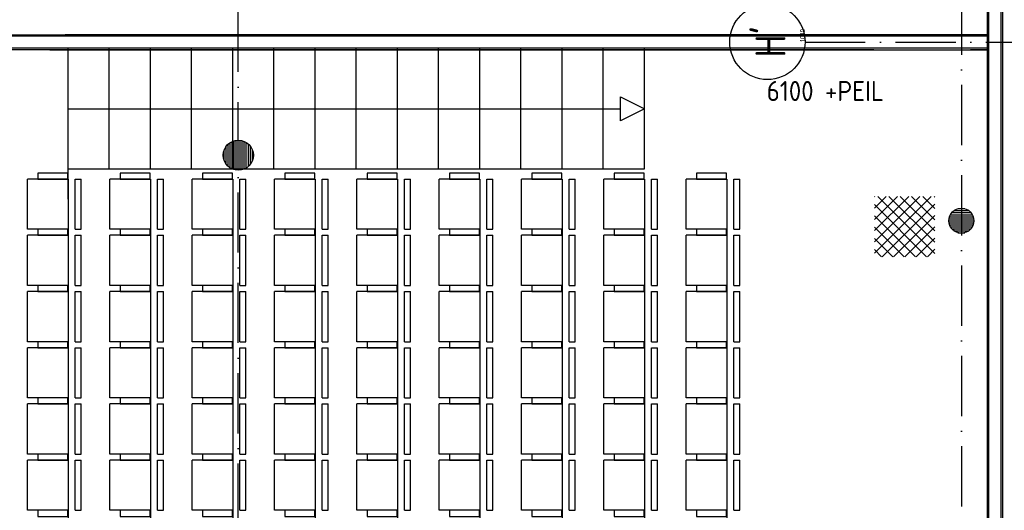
# Model space of a CAD drawing. Header units: millimetres. Extents: x 84333 to 240712, y -2244 to 84291.
# Tile 48 of 74: x 163841 to 173646, y 60311 to 65199. Entities that reach past the tile are written whole.
import ezdxf
from ezdxf.enums import TextEntityAlignment as Align

# ---------------------------------------------------------------- set-up
doc = ezdxf.new("R2010")
doc.units = ezdxf.units.MM
doc.header["$LTSCALE"] = 100
doc.linetypes.add('DASHDOT', pattern=[9, 6, -1.5, 0, -1.5])
for name, color, linetype in [('AFDELING', 4, 'CONTINUOUS'), ('AL$7----_STRAMIEN', 1, 'DASHDOT'), ('AL22----_BINNENWAND', 7, 'CONTINUOUS'), ('AL28----_KONSTRUKTIE', 3, 'CONTINUOUS'), ('AL32----_BINNENKOZ', 7, 'CONTINUOUS'), ('ALN-----_BLOCKNAAM', 2, 'CONTINUOUS'), ('ALXAA---_GEWBETON', 12, 'CONTINUOUS'), ('BL$4----', 7, 'CONTINUOUS'), ('EL6441--_DATACOM', 3, 'CONTINUOUS')]:
    doc.layers.add(name, color=color, linetype=linetype)
doc.styles.get("Standard").update_dxf_attribs({"font": 'iso.shx'})
doc.styles.add('TECHNIC', font='technic_.ttf')

# ---------------------------------------------------------------- blocks, each defined once
blk = doc.blocks.new('1010')
at = {"layer": 'AL$7----_STRAMIEN', "color": 7, "linetype": 'Continuous'}
blk.add_circle((0, 750), 750, dxfattribs=at)
at = {"layer": 'AL$7----_STRAMIEN', "color": 3, "linetype": 'Continuous'}
blk.add_attdef('STR-NAAM', text='', height=600, rotation=360, dxfattribs=at).set_placement((0, 750), align=Align.MIDDLE)
at = {"layer": 'ALN-----_BLOCKNAAM', "linetype": 'Continuous'}
blk.add_text('1010', height=100, dxfattribs=at).set_placement((0, 0))
blk = doc.blocks.new('A$C13e6995e')
at = {"layer": 'AL32----_BINNENKOZ'}
h = blk.add_hatch(dxfattribs=at)
h.set_pattern_fill('NET', color=8, scale=25, angle=45, style=0)
h.set_pattern_definition([(45, (100247.96, 40047.25), (-56.1266, 56.1266), []), (135, (100247.96, 40047.25), (-56.1266, -56.1266), [])])
h.paths.add_polyline_path([(88020, 65082.4), (88620, 65082.4), (88620, 65682.4), (88020, 65682.4)])
at = {"layer": 'ALXAA---_GEWBETON'}
h = blk.add_hatch(dxfattribs=at)
h.set_pattern_fill('GEWPBET', color=8, scale=100, style=0)
h.set_pattern_definition([(8e-14, (-61415.227, 31896.753), (-3e-14, 20), [])])
edge = h.paths.add_edge_path()
edge.add_arc((88884.9, 65441), 125, 0, 360)
at = {"layer": 'AL$7----_STRAMIEN'}
blk.add_line((87328.5, 67220), (115771.7, 67220), dxfattribs=at)
at = {"layer": 'AL$7----_STRAMIEN', "color": 1}
for points in [[(88884.9, 79395.1), (88884.9, 40820)], [(81684.9, 40820), (81684.9, 79257.4)]]:
    blk.add_lwpolyline(points, dxfattribs=at)
at = {"layer": 'AL22----_BINNENWAND', "color": 8}
for p, q in [((89144.9, 57320), (89144.8, 68129)), ((89294.8, 68129), (89294.9, 57320)), ((75699.4, 67293.5), (80091.4, 67293.5)), ((89144.9, 67293.5), (79959.9, 67293.5)), ((79959.9, 67293.5), (88012.3, 67293.5)), ((84164.7, 67293.5), (84014.7, 67293.5)), ((88977.3, 67293.5), (89144.9, 67293.5)), ((89144.9, 67143.5), (89144.9, 67293.5)), ((89144.9, 67293.5), (89144.9, 67143.5)), ((79809.9, 67143.5), (74205.9, 67143.5)), ((79809.9, 67143.5), (89144.9, 67143.5)), ((88012.3, 67143.5), (79809.9, 67143.5)), ((89144.9, 67143.5), (88977.3, 67143.5))]:
    blk.add_line(p, q, dxfattribs=at)
at = {"layer": 'AL22----_BINNENWAND', "color": 8, "linetype": 'Continuous'}
for p, q in [((89159.9, 57320), (89159.8, 68129)), ((89279.9, 57320), (89279.8, 68129)), ((80113.2, 67278.5), (75684.4, 67278.5)), ((89144.9, 67278.5), (79944.9, 67278.5)), ((88012.3, 67278.5), (79944.9, 67278.5)), ((89144.9, 67278.5), (88977.3, 67278.5)), ((79890.9, 67158.5), (75564.4, 67158.5)), ((89144.9, 67158.5), (79824.9, 67158.5)), ((88012.3, 67158.5), (79824.9, 67158.5)), ((89144.9, 67158.5), (88977.3, 67158.5))]:
    blk.add_line(p, q, dxfattribs=at)
at = {"layer": 'AL28----_KONSTRUKTIE', "color": 8}
for centre, radius in [((81684.9, 66093), 150), ((88884.9, 65441), 125)]:
    blk.add_circle(centre, radius, dxfattribs=at)
at = {"layer": 'AL32----_BINNENKOZ', "color": 8}
for p, q in [((79989.7, 65655), (79989.7, 67155)), ((80399.7, 65954.6), (80399.7, 67155)), ((80809.7, 65954.6), (80809.7, 67155)), ((81219.7, 65954.6), (81219.7, 67155)), ((81629.7, 65954.6), (81629.7, 67155)), ((82039.7, 65954.6), (82039.7, 67155)), ((82449.7, 65954.6), (82449.7, 67155)), ((82859.7, 65954.6), (82859.7, 67155)), ((83269.7, 65954.6), (83269.7, 67155)), ((83679.7, 65954.6), (83679.7, 67155)), ((84089.7, 65954.6), (84089.7, 67155)), ((84499.7, 65954.6), (84499.7, 67155)), ((84909.7, 65954.6), (84909.7, 67155)), ((85319.7, 65954.6), (85319.7, 67155)), ((85729.7, 65954.6), (85729.7, 67155)), ((85489.7, 66674.8), (85729.7, 66554.8)), ((85489.7, 66434.8), (85489.7, 66674.8)), ((79989.7, 66554.8), (85489.7, 66554.8)), ((85729.7, 66554.8), (85489.7, 66434.8)), ((85727.5, 65954.6), (79987.8, 65954.6)), ((79584.8, 65355.6), (79584.8, 65855.6)), ((79990, 65855.6), (79584.8, 65855.6)), ((79990, 65855.6), (79990, 65355.6)), ((80060.6, 65355.6), (80060.6, 65855.6)), ((80060.6, 65855.6), (80120.1, 65855.6)), ((80120.1, 65355.6), (80120.1, 65855.6)), ((80404.6, 65355.6), (80404.6, 65855.6)), ((80809.7, 65855.6), (80404.6, 65855.6)), ((80809.7, 65855.6), (80809.7, 65355.6)), ((80880.4, 65355.6), (80880.4, 65855.6)), ((80880.4, 65855.6), (80939.8, 65855.6)), ((80939.8, 65355.6), (80939.8, 65855.6)), ((81224.6, 65355.6), (81224.6, 65855.6)), ((81629.7, 65855.6), (81224.6, 65855.6)), ((81629.7, 65855.6), (81629.7, 65355.6)), ((81700.4, 65355.6), (81700.4, 65855.6)), ((81700.4, 65855.6), (81759.8, 65855.6)), ((81759.8, 65355.6), (81759.8, 65855.6)), ((82044.6, 65355.6), (82044.6, 65855.6)), ((82449.7, 65855.6), (82044.6, 65855.6)), ((82449.7, 65855.6), (82449.7, 65355.6)), ((82520.4, 65355.6), (82520.4, 65855.6)), ((82520.4, 65855.6), (82579.8, 65855.6)), ((82579.8, 65355.6), (82579.8, 65855.6)), ((82864.6, 65355.6), (82864.6, 65855.6)), ((83269.7, 65855.6), (82864.6, 65855.6)), ((83269.7, 65855.6), (83269.7, 65355.6)), ((83340.4, 65355.6), (83340.4, 65855.6)), ((83340.4, 65855.6), (83399.8, 65855.6)), ((83399.8, 65355.6), (83399.8, 65855.6)), ((83684.6, 65355.6), (83684.6, 65855.6)), ((84089.7, 65855.6), (83684.6, 65855.6)), ((84089.7, 65855.6), (84089.7, 65355.6)), ((84160.4, 65355.6), (84160.4, 65855.6)), ((84160.4, 65855.6), (84219.8, 65855.6)), ((84219.8, 65355.6), (84219.8, 65855.6)), ((84504.6, 65355.6), (84504.6, 65855.6)), ((84909.7, 65855.6), (84504.6, 65855.6)), ((84909.7, 65855.6), (84909.7, 65355.6)), ((84980.4, 65355.6), (84980.4, 65855.6)), ((84980.4, 65855.6), (85039.8, 65855.6)), ((85039.8, 65355.6), (85039.8, 65855.6)), ((85324.6, 65355.6), (85324.6, 65855.6)), ((85729.7, 65855.6), (85324.6, 65855.6)), ((85729.7, 65855.6), (85729.7, 65355.6)), ((85800.4, 65355.6), (85800.4, 65855.6)), ((85800.4, 65855.6), (85859.8, 65855.6)), ((85859.8, 65355.6), (85859.8, 65855.6)), ((86144.6, 65355.6), (86144.6, 65855.6)), ((86549.7, 65855.6), (86144.6, 65855.6)), ((86549.7, 65855.6), (86549.7, 65355.6)), ((86620.4, 65355.6), (86620.4, 65855.6)), ((86620.4, 65855.6), (86679.8, 65855.6)), ((86679.8, 65355.6), (86679.8, 65855.6)), ((79989.7, 65655), (79990, 54095)), ((80809.7, 65455), (80809.7, 54095)), ((81629.7, 65455), (81629.7, 54095)), ((82449.7, 65455), (82449.7, 54095)), ((83269.7, 65455), (83269.7, 54095)), ((84089.7, 65455), (84089.7, 54095)), ((84909.7, 65455), (84909.7, 54095)), ((85729.7, 65455), (85729.7, 54095)), ((86549.7, 65455), (86549.7, 54095)), ((79990, 65355.6), (79584.8, 65355.6)), ((80060.6, 65355.6), (80120.1, 65355.6)), ((80809.7, 65355.6), (80404.6, 65355.6)), ((80880.4, 65355.6), (80939.8, 65355.6)), ((81629.7, 65355.6), (81224.6, 65355.6)), ((81700.4, 65355.6), (81759.8, 65355.6)), ((82449.7, 65355.6), (82044.6, 65355.6)), ((82520.4, 65355.6), (82579.8, 65355.6)), ((83269.7, 65355.6), (82864.6, 65355.6)), ((83340.4, 65355.6), (83399.8, 65355.6)), ((84089.7, 65355.6), (83684.6, 65355.6)), ((84160.4, 65355.6), (84219.8, 65355.6)), ((84909.7, 65355.6), (84504.6, 65355.6)), ((84980.4, 65355.6), (85039.8, 65355.6)), ((85729.7, 65355.6), (85324.6, 65355.6)), ((85800.4, 65355.6), (85859.8, 65355.6)), ((86549.7, 65355.6), (86144.6, 65355.6)), ((86620.4, 65355.6), (86679.8, 65355.6)), ((79584.8, 64795.6), (79584.8, 65295.6)), ((79990, 65295.6), (79584.8, 65295.6)), ((79990, 65295.6), (79990, 64795.6)), ((80060.6, 64795.6), (80060.6, 65295.6)), ((80060.6, 65295.6), (80120.1, 65295.6)), ((80120.1, 64795.6), (80120.1, 65295.6)), ((80404.6, 64795.6), (80404.6, 65295.6)), ((80809.7, 65295.6), (80404.6, 65295.6)), ((80809.7, 65295.6), (80809.7, 64795.6)), ((80880.4, 64795.6), (80880.4, 65295.6)), ((80880.4, 65295.6), (80939.8, 65295.6)), ((80939.8, 64795.6), (80939.8, 65295.6)), ((81224.6, 64795.6), (81224.6, 65295.6)), ((81629.7, 65295.6), (81224.6, 65295.6)), ((81629.7, 65295.6), (81629.7, 64795.6)), ((81700.4, 64795.6), (81700.4, 65295.6)), ((81700.4, 65295.6), (81759.8, 65295.6)), ((81759.8, 64795.6), (81759.8, 65295.6)), ((82044.6, 64795.6), (82044.6, 65295.6)), ((82449.7, 65295.6), (82044.6, 65295.6)), ((82449.7, 65295.6), (82449.7, 64795.6)), ((82520.4, 64795.6), (82520.4, 65295.6)), ((82520.4, 65295.6), (82579.8, 65295.6)), ((82579.8, 64795.6), (82579.8, 65295.6)), ((82864.6, 64795.6), (82864.6, 65295.6)), ((83269.7, 65295.6), (82864.6, 65295.6)), ((83269.7, 65295.6), (83269.7, 64795.6)), ((83340.4, 64795.6), (83340.4, 65295.6)), ((83340.4, 65295.6), (83399.8, 65295.6)), ((83399.8, 64795.6), (83399.8, 65295.6)), ((83684.6, 64795.6), (83684.6, 65295.6)), ((84089.7, 65295.6), (83684.6, 65295.6)), ((84089.7, 65295.6), (84089.7, 64795.6)), ((84160.4, 64795.6), (84160.4, 65295.6)), ((84160.4, 65295.6), (84219.8, 65295.6)), ((84219.8, 64795.6), (84219.8, 65295.6)), ((84504.6, 64795.6), (84504.6, 65295.6)), ((84909.7, 65295.6), (84504.6, 65295.6)), ((84909.7, 65295.6), (84909.7, 64795.6)), ((84980.4, 64795.6), (84980.4, 65295.6)), ((84980.4, 65295.6), (85039.8, 65295.6)), ((85039.8, 64795.6), (85039.8, 65295.6)), ((85324.6, 64795.6), (85324.6, 65295.6)), ((85729.7, 65295.6), (85324.6, 65295.6)), ((85729.7, 65295.6), (85729.7, 64795.6)), ((85800.4, 64795.6), (85800.4, 65295.6)), ((85800.4, 65295.6), (85859.8, 65295.6)), ((85859.8, 64795.6), (85859.8, 65295.6)), ((86144.6, 64795.6), (86144.6, 65295.6)), ((86549.7, 65295.6), (86144.6, 65295.6)), ((86549.7, 65295.6), (86549.7, 64795.6)), ((86620.4, 64795.6), (86620.4, 65295.6)), ((86620.4, 65295.6), (86679.8, 65295.6)), ((86679.8, 64795.6), (86679.8, 65295.6)), ((79990, 64795.6), (79584.8, 64795.6)), ((79584.8, 64235.6), (79584.8, 64735.6)), ((79990, 64735.6), (79584.8, 64735.6)), ((79990, 64735.6), (79990, 64235.6)), ((80060.6, 64795.6), (80120.1, 64795.6)), ((80060.6, 64235.6), (80060.6, 64735.6)), ((80060.6, 64735.6), (80120.1, 64735.6)), ((80120.1, 64235.6), (80120.1, 64735.6)), ((80809.7, 64795.6), (80404.6, 64795.6)), ((80404.6, 64235.6), (80404.6, 64735.6)), ((80809.7, 64735.6), (80404.6, 64735.6)), ((80809.7, 64735.6), (80809.7, 64235.6)), ((80880.4, 64795.6), (80939.8, 64795.6)), ((80880.4, 64235.6), (80880.4, 64735.6)), ((80880.4, 64735.6), (80939.8, 64735.6)), ((80939.8, 64235.6), (80939.8, 64735.6)), ((81629.7, 64795.6), (81224.6, 64795.6)), ((81224.6, 64235.6), (81224.6, 64735.6)), ((81629.7, 64735.6), (81224.6, 64735.6)), ((81629.7, 64735.6), (81629.7, 64235.6)), ((81700.4, 64795.6), (81759.8, 64795.6)), ((81700.4, 64235.6), (81700.4, 64735.6)), ((81700.4, 64735.6), (81759.8, 64735.6)), ((81759.8, 64235.6), (81759.8, 64735.6)), ((82449.7, 64795.6), (82044.6, 64795.6)), ((82044.6, 64235.6), (82044.6, 64735.6)), ((82449.7, 64735.6), (82044.6, 64735.6)), ((82449.7, 64735.6), (82449.7, 64235.6)), ((82520.4, 64795.6), (82579.8, 64795.6)), ((82520.4, 64235.6), (82520.4, 64735.6)), ((82520.4, 64735.6), (82579.8, 64735.6)), ((82579.8, 64235.6), (82579.8, 64735.6)), ((83269.7, 64795.6), (82864.6, 64795.6)), ((82864.6, 64235.6), (82864.6, 64735.6)), ((83269.7, 64735.6), (82864.6, 64735.6)), ((83269.7, 64735.6), (83269.7, 64235.6)), ((83340.4, 64795.6), (83399.8, 64795.6)), ((83340.4, 64235.6), (83340.4, 64735.6)), ((83340.4, 64735.6), (83399.8, 64735.6)), ((83399.8, 64235.6), (83399.8, 64735.6)), ((84089.7, 64795.6), (83684.6, 64795.6)), ((83684.6, 64235.6), (83684.6, 64735.6)), ((84089.7, 64735.6), (83684.6, 64735.6)), ((84089.7, 64735.6), (84089.7, 64235.6)), ((84160.4, 64795.6), (84219.8, 64795.6)), ((84160.4, 64235.6), (84160.4, 64735.6)), ((84160.4, 64735.6), (84219.8, 64735.6)), ((84219.8, 64235.6), (84219.8, 64735.6)), ((84909.7, 64795.6), (84504.6, 64795.6)), ((84504.6, 64235.6), (84504.6, 64735.6)), ((84909.7, 64735.6), (84504.6, 64735.6)), ((84909.7, 64735.6), (84909.7, 64235.6)), ((84980.4, 64795.6), (85039.8, 64795.6)), ((84980.4, 64235.6), (84980.4, 64735.6)), ((84980.4, 64735.6), (85039.8, 64735.6)), ((85039.8, 64235.6), (85039.8, 64735.6)), ((85729.7, 64795.6), (85324.6, 64795.6)), ((85324.6, 64235.6), (85324.6, 64735.6)), ((85729.7, 64735.6), (85324.6, 64735.6)), ((85729.7, 64735.6), (85729.7, 64235.6)), ((85800.4, 64795.6), (85859.8, 64795.6)), ((85800.4, 64235.6), (85800.4, 64735.6)), ((85800.4, 64735.6), (85859.8, 64735.6)), ((85859.8, 64235.6), (85859.8, 64735.6)), ((86549.7, 64795.6), (86144.6, 64795.6)), ((86144.6, 64235.6), (86144.6, 64735.6)), ((86549.7, 64735.6), (86144.6, 64735.6)), ((86549.7, 64735.6), (86549.7, 64235.6)), ((86620.4, 64795.6), (86679.8, 64795.6)), ((86620.4, 64235.6), (86620.4, 64735.6)), ((86620.4, 64735.6), (86679.8, 64735.6)), ((86679.8, 64235.6), (86679.8, 64735.6)), ((79990, 64235.6), (79584.8, 64235.6)), ((80060.6, 64235.6), (80120.1, 64235.6)), ((80809.7, 64235.6), (80404.6, 64235.6)), ((80880.4, 64235.6), (80939.8, 64235.6)), ((81629.7, 64235.6), (81224.6, 64235.6)), ((81700.4, 64235.6), (81759.8, 64235.6)), ((82449.7, 64235.6), (82044.6, 64235.6)), ((82520.4, 64235.6), (82579.8, 64235.6)), ((83269.7, 64235.6), (82864.6, 64235.6)), ((83340.4, 64235.6), (83399.8, 64235.6)), ((84089.7, 64235.6), (83684.6, 64235.6)), ((84160.4, 64235.6), (84219.8, 64235.6)), ((84909.7, 64235.6), (84504.6, 64235.6)), ((84980.4, 64235.6), (85039.8, 64235.6)), ((85729.7, 64235.6), (85324.6, 64235.6)), ((85800.4, 64235.6), (85859.8, 64235.6)), ((86549.7, 64235.6), (86144.6, 64235.6)), ((86620.4, 64235.6), (86679.8, 64235.6)), ((79584.8, 63675.6), (79584.8, 64175.6)), ((79990, 64175.6), (79584.8, 64175.6)), ((79990, 64175.6), (79990, 63675.6)), ((80060.6, 63675.6), (80060.6, 64175.6)), ((80060.6, 64175.6), (80120.1, 64175.6)), ((80120.1, 63675.6), (80120.1, 64175.6)), ((80404.6, 63675.6), (80404.6, 64175.6)), ((80809.7, 64175.6), (80404.6, 64175.6)), ((80809.7, 64175.6), (80809.7, 63675.6)), ((80880.4, 63675.6), (80880.4, 64175.6)), ((80880.4, 64175.6), (80939.8, 64175.6)), ((80939.8, 63675.6), (80939.8, 64175.6)), ((81224.6, 63675.6), (81224.6, 64175.6)), ((81629.7, 64175.6), (81224.6, 64175.6)), ((81629.7, 64175.6), (81629.7, 63675.6)), ((81700.4, 63675.6), (81700.4, 64175.6)), ((81700.4, 64175.6), (81759.8, 64175.6)), ((81759.8, 63675.6), (81759.8, 64175.6)), ((82044.6, 63675.6), (82044.6, 64175.6)), ((82449.7, 64175.6), (82044.6, 64175.6)), ((82449.7, 64175.6), (82449.7, 63675.6)), ((82520.4, 63675.6), (82520.4, 64175.6)), ((82520.4, 64175.6), (82579.8, 64175.6)), ((82579.8, 63675.6), (82579.8, 64175.6)), ((82864.6, 63675.6), (82864.6, 64175.6)), ((83269.7, 64175.6), (82864.6, 64175.6)), ((83269.7, 64175.6), (83269.7, 63675.6)), ((83340.4, 63675.6), (83340.4, 64175.6)), ((83340.4, 64175.6), (83399.8, 64175.6)), ((83399.8, 63675.6), (83399.8, 64175.6)), ((83684.6, 63675.6), (83684.6, 64175.6)), ((84089.7, 64175.6), (83684.6, 64175.6)), ((84089.7, 64175.6), (84089.7, 63675.6)), ((84160.4, 63675.6), (84160.4, 64175.6)), ((84160.4, 64175.6), (84219.8, 64175.6)), ((84219.8, 63675.6), (84219.8, 64175.6)), ((84504.6, 63675.6), (84504.6, 64175.6)), ((84909.7, 64175.6), (84504.6, 64175.6)), ((84909.7, 64175.6), (84909.7, 63675.6)), ((84980.4, 63675.6), (84980.4, 64175.6)), ((84980.4, 64175.6), (85039.8, 64175.6)), ((85039.8, 63675.6), (85039.8, 64175.6)), ((85324.6, 63675.6), (85324.6, 64175.6)), ((85729.7, 64175.6), (85324.6, 64175.6)), ((85729.7, 64175.6), (85729.7, 63675.6)), ((85800.4, 63675.6), (85800.4, 64175.6)), ((85800.4, 64175.6), (85859.8, 64175.6)), ((85859.8, 63675.6), (85859.8, 64175.6)), ((86144.6, 63675.6), (86144.6, 64175.6)), ((86549.7, 64175.6), (86144.6, 64175.6)), ((86549.7, 64175.6), (86549.7, 63675.6)), ((86620.4, 63675.6), (86620.4, 64175.6)), ((86620.4, 64175.6), (86679.8, 64175.6)), ((86679.8, 63675.6), (86679.8, 64175.6)), ((79990, 63675.6), (79584.8, 63675.6)), ((80060.6, 63675.6), (80120.1, 63675.6)), ((80809.7, 63675.6), (80404.6, 63675.6)), ((80880.4, 63675.6), (80939.8, 63675.6)), ((81629.7, 63675.6), (81224.6, 63675.6)), ((81700.4, 63675.6), (81759.8, 63675.6)), ((82449.7, 63675.6), (82044.6, 63675.6)), ((82520.4, 63675.6), (82579.8, 63675.6)), ((83269.7, 63675.6), (82864.6, 63675.6)), ((83340.4, 63675.6), (83399.8, 63675.6)), ((84089.7, 63675.6), (83684.6, 63675.6)), ((84160.4, 63675.6), (84219.8, 63675.6)), ((84909.7, 63675.6), (84504.6, 63675.6)), ((84980.4, 63675.6), (85039.8, 63675.6)), ((85729.7, 63675.6), (85324.6, 63675.6)), ((85800.4, 63675.6), (85859.8, 63675.6)), ((86549.7, 63675.6), (86144.6, 63675.6)), ((86620.4, 63675.6), (86679.8, 63675.6)), ((79584.8, 63115.6), (79584.8, 63615.6)), ((79990, 63615.6), (79584.8, 63615.6)), ((79990, 63615.6), (79990, 63115.6)), ((80060.6, 63115.6), (80060.6, 63615.6)), ((80060.6, 63615.6), (80120.1, 63615.6)), ((80120.1, 63115.6), (80120.1, 63615.6)), ((80404.6, 63115.6), (80404.6, 63615.6)), ((80809.7, 63615.6), (80404.6, 63615.6)), ((80809.7, 63615.6), (80809.7, 63115.6)), ((80880.4, 63115.6), (80880.4, 63615.6)), ((80880.4, 63615.6), (80939.8, 63615.6)), ((80939.8, 63115.6), (80939.8, 63615.6)), ((81224.6, 63115.6), (81224.6, 63615.6)), ((81629.7, 63615.6), (81224.6, 63615.6)), ((81629.7, 63615.6), (81629.7, 63115.6)), ((81700.4, 63115.6), (81700.4, 63615.6)), ((81700.4, 63615.6), (81759.8, 63615.6)), ((81759.8, 63115.6), (81759.8, 63615.6)), ((82044.6, 63115.6), (82044.6, 63615.6)), ((82449.7, 63615.6), (82044.6, 63615.6)), ((82449.7, 63615.6), (82449.7, 63115.6)), ((82520.4, 63115.6), (82520.4, 63615.6)), ((82520.4, 63615.6), (82579.8, 63615.6)), ((82579.8, 63115.6), (82579.8, 63615.6)), ((82864.6, 63115.6), (82864.6, 63615.6)), ((83269.7, 63615.6), (82864.6, 63615.6)), ((83269.7, 63615.6), (83269.7, 63115.6)), ((83340.4, 63115.6), (83340.4, 63615.6)), ((83340.4, 63615.6), (83399.8, 63615.6)), ((83399.8, 63115.6), (83399.8, 63615.6)), ((83684.6, 63115.6), (83684.6, 63615.6)), ((84089.7, 63615.6), (83684.6, 63615.6)), ((84089.7, 63615.6), (84089.7, 63115.6)), ((84160.4, 63115.6), (84160.4, 63615.6)), ((84160.4, 63615.6), (84219.8, 63615.6)), ((84219.8, 63115.6), (84219.8, 63615.6)), ((84504.6, 63115.6), (84504.6, 63615.6)), ((84909.7, 63615.6), (84504.6, 63615.6)), ((84909.7, 63615.6), (84909.7, 63115.6)), ((84980.4, 63115.6), (84980.4, 63615.6)), ((84980.4, 63615.6), (85039.8, 63615.6)), ((85039.8, 63115.6), (85039.8, 63615.6)), ((85324.6, 63115.6), (85324.6, 63615.6)), ((85729.7, 63615.6), (85324.6, 63615.6)), ((85729.7, 63615.6), (85729.7, 63115.6)), ((85800.4, 63115.6), (85800.4, 63615.6)), ((85800.4, 63615.6), (85859.8, 63615.6)), ((85859.8, 63115.6), (85859.8, 63615.6)), ((86144.6, 63115.6), (86144.6, 63615.6)), ((86549.7, 63615.6), (86144.6, 63615.6)), ((86549.7, 63615.6), (86549.7, 63115.6)), ((86620.4, 63115.6), (86620.4, 63615.6)), ((86620.4, 63615.6), (86679.8, 63615.6)), ((86679.8, 63115.6), (86679.8, 63615.6)), ((79990, 63115.6), (79584.8, 63115.6)), ((79584.8, 62555.6), (79584.8, 63055.6)), ((79990, 63055.6), (79584.8, 63055.6)), ((79990, 63055.6), (79990, 62555.6)), ((80060.6, 63115.6), (80120.1, 63115.6)), ((80060.6, 62555.6), (80060.6, 63055.6)), ((80060.6, 63055.6), (80120.1, 63055.6)), ((80120.1, 62555.6), (80120.1, 63055.6)), ((80809.7, 63115.6), (80404.6, 63115.6)), ((80404.6, 62555.6), (80404.6, 63055.6)), ((80809.7, 63055.6), (80404.6, 63055.6)), ((80809.7, 63055.6), (80809.7, 62555.6)), ((80880.4, 63115.6), (80939.8, 63115.6)), ((80880.4, 62555.6), (80880.4, 63055.6)), ((80880.4, 63055.6), (80939.8, 63055.6)), ((80939.8, 62555.6), (80939.8, 63055.6)), ((81629.7, 63115.6), (81224.6, 63115.6)), ((81224.6, 62555.6), (81224.6, 63055.6)), ((81629.7, 63055.6), (81224.6, 63055.6)), ((81629.7, 63055.6), (81629.7, 62555.6)), ((81700.4, 63115.6), (81759.8, 63115.6)), ((81700.4, 62555.6), (81700.4, 63055.6)), ((81700.4, 63055.6), (81759.8, 63055.6)), ((81759.8, 62555.6), (81759.8, 63055.6)), ((82449.7, 63115.6), (82044.6, 63115.6)), ((82044.6, 62555.6), (82044.6, 63055.6)), ((82449.7, 63055.6), (82044.6, 63055.6)), ((82449.7, 63055.6), (82449.7, 62555.6)), ((82520.4, 63115.6), (82579.8, 63115.6)), ((82520.4, 62555.6), (82520.4, 63055.6)), ((82520.4, 63055.6), (82579.8, 63055.6)), ((82579.8, 62555.6), (82579.8, 63055.6)), ((83269.7, 63115.6), (82864.6, 63115.6)), ((82864.6, 62555.6), (82864.6, 63055.6)), ((83269.7, 63055.6), (82864.6, 63055.6)), ((83269.7, 63055.6), (83269.7, 62555.6)), ((83340.4, 63115.6), (83399.8, 63115.6)), ((83340.4, 62555.6), (83340.4, 63055.6)), ((83340.4, 63055.6), (83399.8, 63055.6)), ((83399.8, 62555.6), (83399.8, 63055.6)), ((84089.7, 63115.6), (83684.6, 63115.6)), ((83684.6, 62555.6), (83684.6, 63055.6)), ((84089.7, 63055.6), (83684.6, 63055.6)), ((84089.7, 63055.6), (84089.7, 62555.6)), ((84160.4, 63115.6), (84219.8, 63115.6)), ((84160.4, 62555.6), (84160.4, 63055.6)), ((84160.4, 63055.6), (84219.8, 63055.6)), ((84219.8, 62555.6), (84219.8, 63055.6)), ((84909.7, 63115.6), (84504.6, 63115.6)), ((84504.6, 62555.6), (84504.6, 63055.6)), ((84909.7, 63055.6), (84504.6, 63055.6)), ((84909.7, 63055.6), (84909.7, 62555.6)), ((84980.4, 63115.6), (85039.8, 63115.6)), ((84980.4, 62555.6), (84980.4, 63055.6)), ((84980.4, 63055.6), (85039.8, 63055.6)), ((85039.8, 62555.6), (85039.8, 63055.6)), ((85729.7, 63115.6), (85324.6, 63115.6)), ((85324.6, 62555.6), (85324.6, 63055.6)), ((85729.7, 63055.6), (85324.6, 63055.6)), ((85729.7, 63055.6), (85729.7, 62555.6)), ((85800.4, 63115.6), (85859.8, 63115.6)), ((85800.4, 62555.6), (85800.4, 63055.6)), ((85800.4, 63055.6), (85859.8, 63055.6)), ((85859.8, 62555.6), (85859.8, 63055.6)), ((86549.7, 63115.6), (86144.6, 63115.6)), ((86144.6, 62555.6), (86144.6, 63055.6)), ((86549.7, 63055.6), (86144.6, 63055.6)), ((86549.7, 63055.6), (86549.7, 62555.6)), ((86620.4, 63115.6), (86679.8, 63115.6)), ((86620.4, 62555.6), (86620.4, 63055.6)), ((86620.4, 63055.6), (86679.8, 63055.6)), ((86679.8, 62555.6), (86679.8, 63055.6)), ((79990, 62555.6), (79584.8, 62555.6)), ((80060.6, 62555.6), (80120.1, 62555.6)), ((80809.7, 62555.6), (80404.6, 62555.6)), ((80880.4, 62555.6), (80939.8, 62555.6)), ((81629.7, 62555.6), (81224.6, 62555.6)), ((81700.4, 62555.6), (81759.8, 62555.6)), ((82449.7, 62555.6), (82044.6, 62555.6)), ((82520.4, 62555.6), (82579.8, 62555.6)), ((83269.7, 62555.6), (82864.6, 62555.6)), ((83340.4, 62555.6), (83399.8, 62555.6)), ((84089.7, 62555.6), (83684.6, 62555.6)), ((84160.4, 62555.6), (84219.8, 62555.6)), ((84909.7, 62555.6), (84504.6, 62555.6)), ((84980.4, 62555.6), (85039.8, 62555.6)), ((85729.7, 62555.6), (85324.6, 62555.6)), ((85800.4, 62555.6), (85859.8, 62555.6)), ((86549.7, 62555.6), (86144.6, 62555.6)), ((86620.4, 62555.6), (86679.8, 62555.6))]:
    blk.add_line(p, q, dxfattribs=at)
for points in [[(79688.8, 65855.6), (79987.8, 65855.6), (79987.8, 65915.6), (79688.8, 65915.6)], [(80508.6, 65855.6), (80807.5, 65855.6), (80807.5, 65915.6), (80508.6, 65915.6)], [(81328.6, 65855.6), (81627.5, 65855.6), (81627.5, 65915.6), (81328.6, 65915.6)], [(82148.6, 65855.6), (82447.5, 65855.6), (82447.5, 65915.6), (82148.6, 65915.6)], [(82968.6, 65855.6), (83267.5, 65855.6), (83267.5, 65915.6), (82968.6, 65915.6)], [(83788.6, 65855.6), (84087.5, 65855.6), (84087.5, 65915.6), (83788.6, 65915.6)], [(84608.6, 65855.6), (84907.5, 65855.6), (84907.5, 65915.6), (84608.6, 65915.6)], [(85428.6, 65855.6), (85727.5, 65855.6), (85727.5, 65915.6), (85428.6, 65915.6)], [(86248.6, 65855.6), (86547.5, 65855.6), (86547.5, 65915.6), (86248.6, 65915.6)], [(79688.8, 65295.6), (79987.8, 65295.6), (79987.8, 65355.6), (79688.8, 65355.6)], [(79688.8, 65295.6), (79987.8, 65295.6), (79987.8, 65355.6), (79688.8, 65355.6)], [(80508.6, 65295.6), (80807.5, 65295.6), (80807.5, 65355.6), (80508.6, 65355.6)], [(80508.6, 65295.6), (80807.5, 65295.6), (80807.5, 65355.6), (80508.6, 65355.6)], [(81328.6, 65295.6), (81627.5, 65295.6), (81627.5, 65355.6), (81328.6, 65355.6)], [(81328.6, 65295.6), (81627.5, 65295.6), (81627.5, 65355.6), (81328.6, 65355.6)], [(82148.6, 65295.6), (82447.5, 65295.6), (82447.5, 65355.6), (82148.6, 65355.6)], [(82148.6, 65295.6), (82447.5, 65295.6), (82447.5, 65355.6), (82148.6, 65355.6)], [(82968.6, 65295.6), (83267.5, 65295.6), (83267.5, 65355.6), (82968.6, 65355.6)], [(82968.6, 65295.6), (83267.5, 65295.6), (83267.5, 65355.6), (82968.6, 65355.6)], [(83788.6, 65295.6), (84087.5, 65295.6), (84087.5, 65355.6), (83788.6, 65355.6)], [(83788.6, 65295.6), (84087.5, 65295.6), (84087.5, 65355.6), (83788.6, 65355.6)], [(84608.6, 65295.6), (84907.5, 65295.6), (84907.5, 65355.6), (84608.6, 65355.6)], [(84608.6, 65295.6), (84907.5, 65295.6), (84907.5, 65355.6), (84608.6, 65355.6)], [(85428.6, 65295.6), (85727.5, 65295.6), (85727.5, 65355.6), (85428.6, 65355.6)], [(85428.6, 65295.6), (85727.5, 65295.6), (85727.5, 65355.6), (85428.6, 65355.6)], [(86248.6, 65295.6), (86547.5, 65295.6), (86547.5, 65355.6), (86248.6, 65355.6)], [(86248.6, 65295.6), (86547.5, 65295.6), (86547.5, 65355.6), (86248.6, 65355.6)], [(79688.8, 64735.6), (79987.8, 64735.6), (79987.8, 64795.6), (79688.8, 64795.6)], [(79688.8, 64735.6), (79987.8, 64735.6), (79987.8, 64795.6), (79688.8, 64795.6)], [(80508.6, 64735.6), (80807.5, 64735.6), (80807.5, 64795.6), (80508.6, 64795.6)], [(80508.6, 64735.6), (80807.5, 64735.6), (80807.5, 64795.6), (80508.6, 64795.6)], [(81328.6, 64735.6), (81627.5, 64735.6), (81627.5, 64795.6), (81328.6, 64795.6)], [(81328.6, 64735.6), (81627.5, 64735.6), (81627.5, 64795.6), (81328.6, 64795.6)], [(82148.6, 64735.6), (82447.5, 64735.6), (82447.5, 64795.6), (82148.6, 64795.6)], [(82148.6, 64735.6), (82447.5, 64735.6), (82447.5, 64795.6), (82148.6, 64795.6)], [(82968.6, 64735.6), (83267.5, 64735.6), (83267.5, 64795.6), (82968.6, 64795.6)], [(82968.6, 64735.6), (83267.5, 64735.6), (83267.5, 64795.6), (82968.6, 64795.6)], [(83788.6, 64735.6), (84087.5, 64735.6), (84087.5, 64795.6), (83788.6, 64795.6)], [(83788.6, 64735.6), (84087.5, 64735.6), (84087.5, 64795.6), (83788.6, 64795.6)], [(84608.6, 64735.6), (84907.5, 64735.6), (84907.5, 64795.6), (84608.6, 64795.6)], [(84608.6, 64735.6), (84907.5, 64735.6), (84907.5, 64795.6), (84608.6, 64795.6)], [(85428.6, 64735.6), (85727.5, 64735.6), (85727.5, 64795.6), (85428.6, 64795.6)], [(85428.6, 64735.6), (85727.5, 64735.6), (85727.5, 64795.6), (85428.6, 64795.6)], [(86248.6, 64735.6), (86547.5, 64735.6), (86547.5, 64795.6), (86248.6, 64795.6)], [(86248.6, 64735.6), (86547.5, 64735.6), (86547.5, 64795.6), (86248.6, 64795.6)], [(79688.8, 64175.6), (79987.8, 64175.6), (79987.8, 64235.6), (79688.8, 64235.6)], [(79688.8, 64175.6), (79987.8, 64175.6), (79987.8, 64235.6), (79688.8, 64235.6)], [(80508.6, 64175.6), (80807.5, 64175.6), (80807.5, 64235.6), (80508.6, 64235.6)], [(80508.6, 64175.6), (80807.5, 64175.6), (80807.5, 64235.6), (80508.6, 64235.6)], [(81328.6, 64175.6), (81627.5, 64175.6), (81627.5, 64235.6), (81328.6, 64235.6)], [(81328.6, 64175.6), (81627.5, 64175.6), (81627.5, 64235.6), (81328.6, 64235.6)], [(82148.6, 64175.6), (82447.5, 64175.6), (82447.5, 64235.6), (82148.6, 64235.6)], [(82148.6, 64175.6), (82447.5, 64175.6), (82447.5, 64235.6), (82148.6, 64235.6)], [(82968.6, 64175.6), (83267.5, 64175.6), (83267.5, 64235.6), (82968.6, 64235.6)], [(82968.6, 64175.6), (83267.5, 64175.6), (83267.5, 64235.6), (82968.6, 64235.6)], [(83788.6, 64175.6), (84087.5, 64175.6), (84087.5, 64235.6), (83788.6, 64235.6)], [(83788.6, 64175.6), (84087.5, 64175.6), (84087.5, 64235.6), (83788.6, 64235.6)], [(84608.6, 64175.6), (84907.5, 64175.6), (84907.5, 64235.6), (84608.6, 64235.6)], [(84608.6, 64175.6), (84907.5, 64175.6), (84907.5, 64235.6), (84608.6, 64235.6)], [(85428.6, 64175.6), (85727.5, 64175.6), (85727.5, 64235.6), (85428.6, 64235.6)], [(85428.6, 64175.6), (85727.5, 64175.6), (85727.5, 64235.6), (85428.6, 64235.6)], [(86248.6, 64175.6), (86547.5, 64175.6), (86547.5, 64235.6), (86248.6, 64235.6)], [(86248.6, 64175.6), (86547.5, 64175.6), (86547.5, 64235.6), (86248.6, 64235.6)], [(79688.8, 63615.6), (79987.8, 63615.6), (79987.8, 63675.6), (79688.8, 63675.6)], [(79688.8, 63615.6), (79987.8, 63615.6), (79987.8, 63675.6), (79688.8, 63675.6)], [(80508.6, 63615.6), (80807.5, 63615.6), (80807.5, 63675.6), (80508.6, 63675.6)], [(80508.6, 63615.6), (80807.5, 63615.6), (80807.5, 63675.6), (80508.6, 63675.6)], [(81328.6, 63615.6), (81627.5, 63615.6), (81627.5, 63675.6), (81328.6, 63675.6)], [(81328.6, 63615.6), (81627.5, 63615.6), (81627.5, 63675.6), (81328.6, 63675.6)], [(82148.6, 63615.6), (82447.5, 63615.6), (82447.5, 63675.6), (82148.6, 63675.6)], [(82148.6, 63615.6), (82447.5, 63615.6), (82447.5, 63675.6), (82148.6, 63675.6)], [(82968.6, 63615.6), (83267.5, 63615.6), (83267.5, 63675.6), (82968.6, 63675.6)], [(82968.6, 63615.6), (83267.5, 63615.6), (83267.5, 63675.6), (82968.6, 63675.6)], [(83788.6, 63615.6), (84087.5, 63615.6), (84087.5, 63675.6), (83788.6, 63675.6)], [(83788.6, 63615.6), (84087.5, 63615.6), (84087.5, 63675.6), (83788.6, 63675.6)], [(84608.6, 63615.6), (84907.5, 63615.6), (84907.5, 63675.6), (84608.6, 63675.6)], [(84608.6, 63615.6), (84907.5, 63615.6), (84907.5, 63675.6), (84608.6, 63675.6)], [(85428.6, 63615.6), (85727.5, 63615.6), (85727.5, 63675.6), (85428.6, 63675.6)], [(85428.6, 63615.6), (85727.5, 63615.6), (85727.5, 63675.6), (85428.6, 63675.6)], [(86248.6, 63615.6), (86547.5, 63615.6), (86547.5, 63675.6), (86248.6, 63675.6)], [(86248.6, 63615.6), (86547.5, 63615.6), (86547.5, 63675.6), (86248.6, 63675.6)], [(79688.8, 63055.6), (79987.8, 63055.6), (79987.8, 63115.6), (79688.8, 63115.6)], [(79688.8, 63055.6), (79987.8, 63055.6), (79987.8, 63115.6), (79688.8, 63115.6)], [(80508.6, 63055.6), (80807.5, 63055.6), (80807.5, 63115.6), (80508.6, 63115.6)], [(80508.6, 63055.6), (80807.5, 63055.6), (80807.5, 63115.6), (80508.6, 63115.6)], [(81328.6, 63055.6), (81627.5, 63055.6), (81627.5, 63115.6), (81328.6, 63115.6)], [(81328.6, 63055.6), (81627.5, 63055.6), (81627.5, 63115.6), (81328.6, 63115.6)], [(82148.6, 63055.6), (82447.5, 63055.6), (82447.5, 63115.6), (82148.6, 63115.6)], [(82148.6, 63055.6), (82447.5, 63055.6), (82447.5, 63115.6), (82148.6, 63115.6)], [(82968.6, 63055.6), (83267.5, 63055.6), (83267.5, 63115.6), (82968.6, 63115.6)], [(82968.6, 63055.6), (83267.5, 63055.6), (83267.5, 63115.6), (82968.6, 63115.6)], [(83788.6, 63055.6), (84087.5, 63055.6), (84087.5, 63115.6), (83788.6, 63115.6)], [(83788.6, 63055.6), (84087.5, 63055.6), (84087.5, 63115.6), (83788.6, 63115.6)], [(84608.6, 63055.6), (84907.5, 63055.6), (84907.5, 63115.6), (84608.6, 63115.6)], [(84608.6, 63055.6), (84907.5, 63055.6), (84907.5, 63115.6), (84608.6, 63115.6)], [(85428.6, 63055.6), (85727.5, 63055.6), (85727.5, 63115.6), (85428.6, 63115.6)], [(85428.6, 63055.6), (85727.5, 63055.6), (85727.5, 63115.6), (85428.6, 63115.6)], [(86248.6, 63055.6), (86547.5, 63055.6), (86547.5, 63115.6), (86248.6, 63115.6)], [(86248.6, 63055.6), (86547.5, 63055.6), (86547.5, 63115.6), (86248.6, 63115.6)], [(79688.8, 62495.6), (79987.8, 62495.6), (79987.8, 62555.6), (79688.8, 62555.6)], [(80508.6, 62495.6), (80807.5, 62495.6), (80807.5, 62555.6), (80508.6, 62555.6)], [(81328.6, 62495.6), (81627.5, 62495.6), (81627.5, 62555.6), (81328.6, 62555.6)], [(82148.6, 62495.6), (82447.5, 62495.6), (82447.5, 62555.6), (82148.6, 62555.6)], [(82968.6, 62495.6), (83267.5, 62495.6), (83267.5, 62555.6), (82968.6, 62555.6)], [(83788.6, 62495.6), (84087.5, 62495.6), (84087.5, 62555.6), (83788.6, 62555.6)], [(84608.6, 62495.6), (84907.5, 62495.6), (84907.5, 62555.6), (84608.6, 62555.6)], [(85428.6, 62495.6), (85727.5, 62495.6), (85727.5, 62555.6), (85428.6, 62555.6)], [(86248.6, 62495.6), (86547.5, 62495.6), (86547.5, 62555.6), (86248.6, 62555.6)]]:
    blk.add_lwpolyline(points, close=True, dxfattribs=at)
at = {"layer": 'ALXAA---_GEWBETON', "color": 8}
for p, q in [((81564.9, 66003), (81564.9, 66183)), ((81584.9, 65981.2), (81584.9, 66204.8)), ((81604.9, 65966.1), (81604.9, 66219.9)), ((81624.9, 65955.5), (81624.9, 66230.5)), ((81644.9, 65948.5), (81644.9, 66237.6)), ((81664.9, 65944.4), (81664.9, 66241.7)), ((81684.9, 65943), (81684.9, 66243)), ((81704.9, 65944.4), (81704.9, 66241.7)), ((81724.9, 65948.5), (81724.9, 66237.6)), ((81744.9, 65955.5), (81744.9, 66230.5)), ((81764.9, 65966.1), (81764.9, 66219.9)), ((81784.9, 65981.2), (81784.9, 66204.8)), ((81804.9, 66003), (81804.9, 66183)), ((81544.9, 66039.2), (81544.9, 66146.9)), ((81824.9, 66039.2), (81824.9, 66146.9))]:
    blk.add_line(p, q, dxfattribs=at)
at = {"layer": 'AL$7----_STRAMIEN', "xscale": 0.5, "yscale": 0.5, "zscale": 0.5, "rotation": 90.00000000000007}
blk.add_blockref('1010', (87328.5, 67221.6), dxfattribs=at).add_auto_attribs({'STR-NAAM': "H'"})
at = {"layer": 'AFDELING', "color": 8, "style": 'TECHNIC'}
for p in [(92219.2, 54467.7), (58038, 41625.4), (88107.6, 41443.8)]:
    blk.add_attdef('VIDE', text='', height=500, dxfattribs=at).set_placement(p, align=Align.CENTER)
blk.add_attdef('VIDE', text='', height=500, rotation=90, dxfattribs=at).set_placement((75128.7, 25766.1), align=Align.CENTER)
at = {"layer": 'BL$4----', "color": 8}
blk.add_text('6100 +PEIL', height=200, dxfattribs=at).set_placement((86946.9, 66632.8))

msp = doc.modelspace()

# ---------------------------------------------------------------- block references
at = {"layer": 'EL6441--_DATACOM'}
msp.add_blockref('A$C13e6995e', (84333, -2244.2), dxfattribs=at)

doc.saveas('drawing.dxf')
